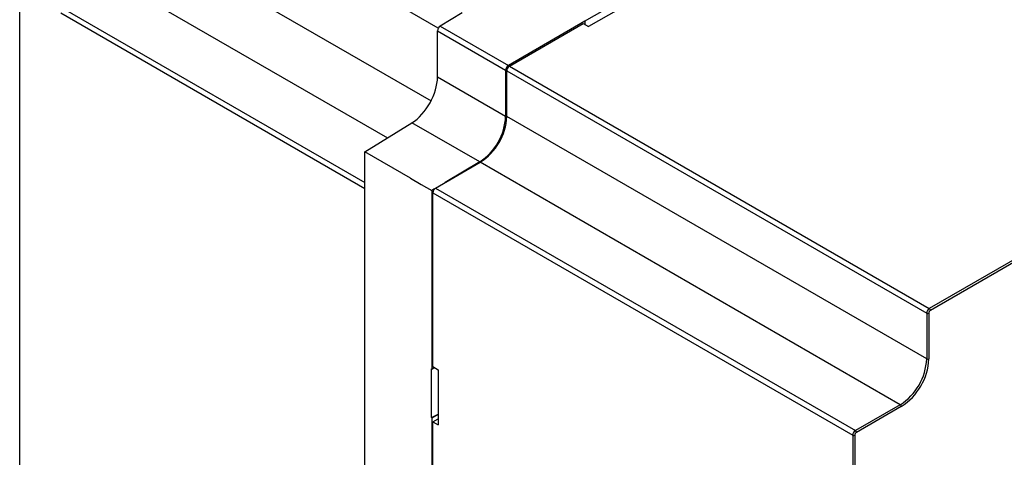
# Model space of a CAD drawing. Header units: inches. Extents: x -258 to -87, y 242 to 448.
# Tile 4 of 10: x -258 to -153, y 341 to 388. Entities that reach past the tile are written whole.
import ezdxf

# ---------------------------------------------------------------- set-up
doc = ezdxf.new("R2010")
doc.units = ezdxf.units.IN
doc.header["$MEASUREMENT"] = 0

# ---------------------------------------------------------------- blocks, each defined once
blk = doc.blocks.new('block 86')
at = {"color": 7, "lineweight": 25}
blk.add_lwpolyline([(-137.15, 370.26), (-160.49, 356.78)], dxfattribs=at)
blk = doc.blocks.new('block 92')
at = {"color": 7, "lineweight": 25}
blk.add_lwpolyline([(-168.58, 343.42), (-168.58, 250.6)], dxfattribs=at)
blk = doc.blocks.new('block 93')
at = {"color": 7, "lineweight": 25}
blk.add_open_spline([(-168.41, 343.71), (-168.52, 343.65), (-168.58, 343.54), (-168.58, 343.42)], degree=3, dxfattribs=at)
blk = doc.blocks.new('block 94')
at = {"color": 7, "lineweight": 25}
blk.add_lwpolyline([(-163.61, 346.49), (-168.41, 343.71)], dxfattribs=at)
blk = doc.blocks.new('block 95')
at = {"color": 7, "lineweight": 25}
blk.add_open_spline([(-163.61, 346.49), (-161.86, 347.61), (-160.76, 349.51), (-160.66, 351.58)], degree=3, dxfattribs=at)
blk = doc.blocks.new('block 96')
at = {"color": 7, "lineweight": 25}
blk.add_lwpolyline([(-160.66, 356.48), (-160.66, 351.58)], dxfattribs=at)
blk = doc.blocks.new('block 97')
at = {"color": 7, "lineweight": 25}
blk.add_open_spline([(-160.49, 356.78), (-160.6, 356.71), (-160.66, 356.6), (-160.66, 356.48)], degree=3, dxfattribs=at)
blk = doc.blocks.new('block 98')
at = {"color": 7, "lineweight": 25}
blk.add_open_spline([(-168.81, 343.42), (-168.74, 343.38), (-168.65, 343.38), (-168.58, 343.42)], degree=3, dxfattribs=at)
blk = doc.blocks.new('block 99')
at = {"color": 7, "lineweight": 25}
blk.add_open_spline([(-168.53, 343.91), (-168.7, 343.8), (-168.8, 343.62), (-168.81, 343.42)], degree=3, dxfattribs=at)
blk = doc.blocks.new('block 100')
at = {"color": 7, "lineweight": 25}
blk.add_open_spline([(-168.41, 343.71), (-168.42, 343.79), (-168.46, 343.87), (-168.53, 343.91)], degree=3, dxfattribs=at)
blk = doc.blocks.new('block 101')
at = {"color": 7, "lineweight": 25}
blk.add_lwpolyline([(-213.78, 369.38), (-168.81, 343.42)], dxfattribs=at)
blk = doc.blocks.new('block 102')
at = {"color": 7, "lineweight": 25}
blk.add_open_spline([(-213.5, 369.87), (-213.67, 369.76), (-213.77, 369.58), (-213.78, 369.38)], degree=3, dxfattribs=at)
blk = doc.blocks.new('block 103')
at = {"color": 7, "lineweight": 25}
blk.add_lwpolyline([(-213.5, 369.87), (-168.53, 343.91)], dxfattribs=at)
blk = doc.blocks.new('block 105')
at = {"color": 7, "lineweight": 25}
blk.add_lwpolyline([(-168.81, 343.42), (-168.81, 250.6)], dxfattribs=at)
blk = doc.blocks.new('block 106')
at = {"color": 7, "lineweight": 25}
blk.add_lwpolyline([(-163.72, 346.69), (-168.53, 343.91)], dxfattribs=at)
blk = doc.blocks.new('block 107')
at = {"color": 7, "lineweight": 25}
blk.add_open_spline([(-163.61, 346.49), (-163.61, 346.57), (-163.65, 346.64), (-163.72, 346.69)], degree=3, dxfattribs=at)
blk = doc.blocks.new('block 115')
at = {"color": 7, "lineweight": 25}
blk.add_lwpolyline([(-213.78, 283.8), (-213.78, 344.86)], dxfattribs=at)
blk = doc.blocks.new('block 116')
at = {"color": 7, "lineweight": 25}
blk.add_lwpolyline([(-213.78, 344.86), (-213.22, 344.54)], dxfattribs=at)
blk = doc.blocks.new('block 117')
at = {"color": 7, "lineweight": 25}
blk.add_lwpolyline([(-213.22, 350.42), (-213.22, 344.54)], dxfattribs=at)
blk = doc.blocks.new('block 118')
at = {"color": 7, "lineweight": 25}
blk.add_lwpolyline([(-213.78, 350.76), (-213.22, 350.42)], dxfattribs=at)
blk = doc.blocks.new('block 119')
at = {"color": 7, "lineweight": 25}
blk.add_lwpolyline([(-213.78, 350.76), (-213.78, 369.38)], dxfattribs=at)
blk = doc.blocks.new('block 120')
at = {"color": 7, "lineweight": 25}
blk.add_lwpolyline([(-213.5, 369.87), (-208.69, 372.65)], dxfattribs=at)
blk = doc.blocks.new('block 121')
at = {"color": 7, "lineweight": 25}
blk.add_lwpolyline([(-163.72, 346.69), (-208.69, 372.65)], dxfattribs=at)
blk = doc.blocks.new('block 122')
at = {"color": 7, "lineweight": 25}
blk.add_open_spline([(-160.89, 356.48), (-160.82, 356.45), (-160.74, 356.45), (-160.66, 356.48)], degree=3, dxfattribs=at)
blk = doc.blocks.new('block 123')
at = {"color": 7, "lineweight": 25}
blk.add_open_spline([(-160.61, 356.97), (-160.78, 356.87), (-160.88, 356.68), (-160.89, 356.48)], degree=3, dxfattribs=at)
blk = doc.blocks.new('block 124')
at = {"color": 7, "lineweight": 25}
blk.add_open_spline([(-160.49, 356.78), (-160.5, 356.86), (-160.54, 356.93), (-160.61, 356.97)], degree=3, dxfattribs=at)
blk = doc.blocks.new('block 125')
at = {"color": 7, "lineweight": 25}
blk.add_lwpolyline([(-205.86, 382.45), (-160.89, 356.48)], dxfattribs=at)
blk = doc.blocks.new('block 126')
at = {"color": 7, "lineweight": 25}
blk.add_open_spline([(-205.58, 382.94), (-205.75, 382.83), (-205.85, 382.65), (-205.86, 382.45)], degree=3, dxfattribs=at)
blk = doc.blocks.new('block 127')
at = {"color": 7, "lineweight": 25}
blk.add_lwpolyline([(-205.58, 382.94), (-160.61, 356.97)], dxfattribs=at)
blk = doc.blocks.new('block 128')
at = {"color": 7, "lineweight": 25}
blk.add_lwpolyline([(-137.26, 370.45), (-160.61, 356.97)], dxfattribs=at)
blk = doc.blocks.new('block 130')
at = {"color": 7, "lineweight": 25}
blk.add_open_spline([(-160.89, 351.58), (-160.82, 351.55), (-160.74, 351.55), (-160.66, 351.58)], degree=3, dxfattribs=at)
blk = doc.blocks.new('block 131')
at = {"color": 7, "lineweight": 25}
blk.add_lwpolyline([(-160.89, 356.48), (-160.89, 351.58)], dxfattribs=at)
blk = doc.blocks.new('block 132')
at = {"color": 7, "lineweight": 25}
blk.add_lwpolyline([(-205.58, 382.94), (-197.66, 387.51)], dxfattribs=at)
blk = doc.blocks.new('block 133')
at = {"color": 7, "lineweight": 25}
blk.add_lwpolyline([(-197.66, 387.51), (-197.09, 387.18)], dxfattribs=at)
blk = doc.blocks.new('block 134')
at = {"color": 7, "lineweight": 25}
blk.add_lwpolyline([(-192, 390.12), (-197.09, 387.18)], dxfattribs=at)
blk = doc.blocks.new('block 154')
at = {"color": 7, "lineweight": 25}
blk.add_lwpolyline([(-160.89, 351.58), (-205.86, 377.55)], dxfattribs=at)
blk = doc.blocks.new('block 155')
at = {"color": 7, "lineweight": 25}
blk.add_lwpolyline([(-205.86, 377.55), (-205.86, 382.45)], dxfattribs=at)
blk = doc.blocks.new('block 156')
at = {"color": 7, "lineweight": 25}
blk.add_open_spline([(-163.72, 346.69), (-162.04, 347.76), (-160.98, 349.59), (-160.89, 351.58)], degree=3, dxfattribs=at)
blk = doc.blocks.new('block 157')
at = {"color": 7, "lineweight": 25}
blk.add_open_spline([(-208.69, 372.65), (-207.01, 373.72), (-205.95, 375.55), (-205.86, 377.55)], degree=3, dxfattribs=at)
blk = doc.blocks.new('block 214')
at = {"color": 7, "lineweight": 25}
blk.add_lwpolyline([(-213.9, 350.5), (-213.62, 350.66)], dxfattribs=at)
blk = doc.blocks.new('block 215')
at = {"color": 7, "lineweight": 25}
blk.add_lwpolyline([(-213.9, 369.61), (-213.9, 350.5)], dxfattribs=at)
blk = doc.blocks.new('block 216')
at = {"color": 7, "lineweight": 25}
blk.add_lwpolyline([(-208.75, 372.69), (-212.46, 370.47)], dxfattribs=at)
blk = doc.blocks.new('block 217')
at = {"color": 7, "lineweight": 25}
blk.add_lwpolyline([(-213.6, 369.79), (-213.9, 369.61)], dxfattribs=at)
blk = doc.blocks.new('block 218')
at = {"color": 7, "lineweight": 25}
blk.add_open_spline([(-208.75, 372.69), (-207.1, 373.77), (-206.07, 375.58), (-205.98, 377.56)], degree=3, dxfattribs=at)
blk = doc.blocks.new('block 219')
at = {"color": 7, "lineweight": 25}
blk.add_lwpolyline([(-205.98, 382.51), (-205.98, 377.56)], dxfattribs=at)
blk = doc.blocks.new('block 220')
at = {"color": 7, "lineweight": 25}
blk.add_open_spline([(-205.69, 383), (-205.86, 382.89), (-205.97, 382.71), (-205.98, 382.51)], degree=3, dxfattribs=at)
blk = doc.blocks.new('block 221')
at = {"color": 7, "lineweight": 25}
blk.add_lwpolyline([(-197.49, 387.74), (-205.69, 383)], dxfattribs=at)
blk = doc.blocks.new('block 222')
at = {"color": 7, "lineweight": 25}
blk.add_lwpolyline([(-197.49, 387.74), (-197.49, 387.41)], dxfattribs=at)
blk = doc.blocks.new('block 240')
at = {"color": 7, "lineweight": 25}
blk.add_lwpolyline([(-216.17, 370.93), (-221.06, 373.75)], dxfattribs=at)
blk = doc.blocks.new('block 241')
at = {"color": 7, "lineweight": 25}
blk.add_lwpolyline([(-208.75, 372.69), (-216.01, 376.87)], dxfattribs=at)
blk = doc.blocks.new('block 242')
at = {"color": 7, "lineweight": 25}
blk.add_lwpolyline([(-215.02, 370.26), (-213.9, 369.61)], dxfattribs=at)
blk = doc.blocks.new('block 243')
at = {"color": 7, "lineweight": 25}
blk.add_lwpolyline([(-216.17, 370.93), (-215.02, 370.26)], dxfattribs=at)
blk = doc.blocks.new('block 244')
at = {"color": 7, "lineweight": 25}
blk.add_lwpolyline([(-221.06, 373.75), (-216.01, 376.87)], dxfattribs=at)
blk = doc.blocks.new('block 245')
at = {"color": 7, "lineweight": 25}
blk.add_lwpolyline([(-213.93, 350.52), (-213.9, 350.5)], dxfattribs=at)
blk = doc.blocks.new('block 246')
at = {"color": 7, "lineweight": 25}
blk.add_lwpolyline([(-213.93, 345.3), (-213.93, 350.52)], dxfattribs=at)
blk = doc.blocks.new('block 247')
at = {"color": 7, "lineweight": 25}
blk.add_lwpolyline([(-213.93, 345.3), (-213.9, 345.28)], dxfattribs=at)
blk = doc.blocks.new('block 248')
at = {"color": 7, "lineweight": 25}
blk.add_lwpolyline([(-213.9, 345.28), (-213.9, 283.55)], dxfattribs=at)
blk = doc.blocks.new('block 256')
at = {"color": 7, "lineweight": 25}
blk.add_lwpolyline([(-216.17, 370.93), (-215.02, 370.26)], dxfattribs=at)
blk = doc.blocks.new('block 257')
at = {"color": 7, "lineweight": 25}
blk.add_lwpolyline([(-221.06, 263.19), (-221.06, 373.75)], dxfattribs=at)
blk = doc.blocks.new('block 258')
at = {"color": 7, "lineweight": 25}
blk.add_lwpolyline([(-213.28, 386.73), (-205.98, 382.51)], dxfattribs=at)
blk = doc.blocks.new('block 259')
at = {"color": 7, "lineweight": 25}
blk.add_lwpolyline([(-213, 387.22), (-205.69, 383)], dxfattribs=at)
blk = doc.blocks.new('block 260')
at = {"color": 7, "lineweight": 25}
blk.add_open_spline([(-213, 387.22), (-213.16, 387.13), (-213.28, 386.91), (-213.28, 386.73)], degree=3, dxfattribs=at)
blk = doc.blocks.new('block 261')
at = {"color": 7, "lineweight": 25}
blk.add_lwpolyline([(-205.98, 377.56), (-213.28, 381.77)], dxfattribs=at)
blk = doc.blocks.new('block 262')
at = {"color": 7, "lineweight": 25}
blk.add_lwpolyline([(-213.28, 381.77), (-213.28, 386.73)], dxfattribs=at)
blk = doc.blocks.new('block 270')
at = {"color": 7, "lineweight": 25}
blk.add_lwpolyline([(-197.52, 387.75), (-193, 390.37)], dxfattribs=at)
blk = doc.blocks.new('block 271')
at = {"color": 7, "lineweight": 25}
blk.add_lwpolyline([(-197.52, 387.75), (-197.49, 387.74)], dxfattribs=at)
blk = doc.blocks.new('block 276')
at = {"color": 7, "lineweight": 25}
blk.add_lwpolyline([(-210.65, 388.63), (-213, 387.22)], dxfattribs=at)
blk = doc.blocks.new('block 379')
at = {"color": 7, "lineweight": 25}
blk.add_open_spline([(-216.01, 376.87), (-214.5, 377.81), (-213.28, 379.99), (-213.28, 381.77)], degree=3, dxfattribs=at)
blk = doc.blocks.new('block 391')
at = {"color": 7, "lineweight": 25}
blk.add_lwpolyline([(-258.02, 288.12), (-258.02, 403.41)], dxfattribs=at)
blk = doc.blocks.new('block 451')
at = {"color": 7, "lineweight": 25}
blk.add_lwpolyline([(-213.2, 387.01), (-225.78, 394.27)], dxfattribs=at)
blk = doc.blocks.new('block 474')
at = {"color": 7, "lineweight": 25}
blk.add_lwpolyline([(-213.93, 345.3), (-213.22, 345.68)], dxfattribs=at)
blk = doc.blocks.new('block 538')
at = {"color": 7, "lineweight": 25}
blk.add_lwpolyline([(-213.78, 344.86), (-213.22, 345.18)], dxfattribs=at)
blk = doc.blocks.new('block 548')
at = {"color": 7, "lineweight": 25}
blk.add_lwpolyline([(-213.9, 345.28), (-213.22, 345.67)], dxfattribs=at)
blk = doc.blocks.new('block 1000')
at = {"color": 253, "lineweight": 25}
blk.add_lwpolyline([(-253.63, 388.64), (-221.06, 369.84)], dxfattribs=at)
blk = doc.blocks.new('block 1007')
at = {"color": 253, "lineweight": 25}
blk.add_lwpolyline([(-245.17, 397.22), (-213.97, 379.21)], dxfattribs=at)
blk = doc.blocks.new('block 1010')
at = {"color": 253, "lineweight": 25}
blk.add_lwpolyline([(-253.35, 389.12), (-221.06, 370.48)], dxfattribs=at)
blk = doc.blocks.new('block 1012')
at = {"color": 253, "lineweight": 25}
blk.add_lwpolyline([(-248, 392.21), (-218.62, 375.26)], dxfattribs=at)

msp = doc.modelspace()

# ---------------------------------------------------------------- block references
for name in ['block 391', 'block 1007', 'block 451', 'block 1012', 'block 270', 'block 1010', 'block 134', 'block 1000', 'block 276', 'block 260', 'block 259', 'block 221', 'block 132', 'block 133', 'block 271', 'block 222', 'block 258', 'block 262', 'block 220', 'block 126', 'block 127', 'block 379', 'block 261', 'block 219', 'block 125', 'block 155', 'block 218', 'block 157', 'block 154', 'block 244', 'block 241', 'block 240', 'block 257', 'block 120', 'block 216', 'block 121', 'block 243', 'block 256', 'block 242', 'block 128', 'block 86', 'block 217', 'block 215', 'block 102', 'block 101', 'block 119', 'block 103', 'block 123', 'block 122', 'block 131', 'block 97', 'block 96', 'block 124', 'block 156', 'block 95', 'block 130', 'block 245', 'block 246', 'block 214', 'block 118', 'block 117', 'block 106', 'block 94', 'block 107', 'block 474', 'block 247', 'block 548', 'block 248', 'block 538', 'block 115', 'block 116', 'block 99', 'block 100', 'block 98', 'block 105', 'block 93', 'block 92']:
    msp.add_blockref(name, (0, 0))

doc.saveas('drawing.dxf')
